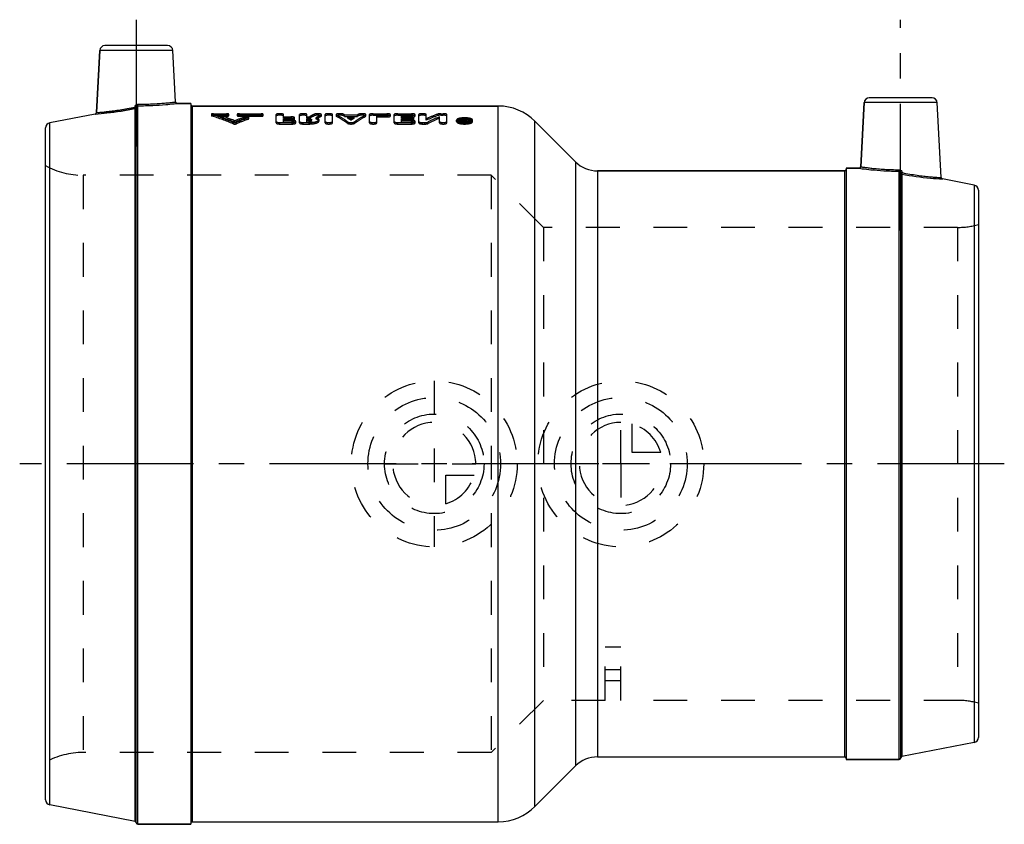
# Model space of a CAD drawing. Header units: millimetres. Extents: x 405 to 595, y 425 to 580.
import ezdxf

# ---------------------------------------------------------------- set-up
doc = ezdxf.new("R2010")
doc.units = ezdxf.units.MM
doc.header["$LTSCALE"] = 65.185185
doc.linetypes.add('CENTER', pattern=[0.6, 0.375, -0.075, 0.075, -0.075])
doc.linetypes.add('HIDDEN', pattern=[0.2, 0.1, -0.1])
for name, color, linetype in [('ACHSEN_S', 7, 'CONTINUOUS'), ('KOERPER', 7, 'CONTINUOUS'), ('KONST.EL_MIT_GEO', 7, 'CONTINUOUS'), ('KURVEN', 7, 'CONTINUOUS'), ('L2', 7, 'CONTINUOUS'), ('NULLPUNKT_Y', 7, 'CONTINUOUS')]:
    doc.layers.add(name, color=color, linetype=linetype)

msp = doc.modelspace()

# ---------------------------------------------------------------- linework, layer by layer
at = {"layer": 'ACHSEN_S', "color": 2, "linetype": 'CENTER'}
msp.add_line((595, 494.43), (405, 494.43), dxfattribs=at)
at = {"layer": 'KOERPER', "color": 7, "linetype": 'Continuous'}
for p, q in [((419.82, 562.16), (420.45, 574.13)), ((435.07, 564.21), (434.55, 574.13)), ((435.37, 563.92), (438, 563.92)), ((438, 563.92), (438, 424.93)), ((438.3, 563.42), (497.36, 563.42)), ((567.3, 551.71), (567.95, 564.08)), ((582.81, 549.64), (582.05, 564.08)), ((504.43, 560.5), (512.24, 552.68)), ((564.5, 551.42), (567, 551.42)), ((564.5, 551.42), (564.5, 437.43)), ((516.49, 550.92), (564.2, 550.92)), ((516.49, 437.93), (564.2, 437.93)), ((564.5, 437.43), (574.7, 437.43)), ((504.43, 428.35), (512.24, 436.17)), ((427.8, 424.93), (438, 424.93)), ((438.3, 425.43), (497.36, 425.43))]:
    msp.add_line(p, q, dxfattribs=at)
at = {"layer": 'KONST.EL_MIT_GEO', "color": 7, "linetype": 'Continuous'}
for p, q in [((420.45, 574.13), (419.82, 562.16)), ((434.55, 574.13), (420.45, 574.13)), ((433.55, 575.08), (421.45, 575.08)), ((581.05, 565.02), (568.95, 565.02)), ((427.26, 425.47), (427.26, 562.93)), ((427.5, 425.2), (427.5, 563.19)), ((427.8, 424.93), (427.8, 563.48)), ((438, 563.92), (435.37, 563.92)), ((438.3, 563.42), (438.3, 425.43)), ((497.36, 563.42), (438.3, 563.42)), ((497.36, 425.43), (497.36, 563.42)), ((567.95, 564.08), (567.3, 551.71)), ((582.05, 564.08), (567.95, 564.08)), ((419.58, 561.89), (410.81, 560.18)), ((410, 429.65), (410, 559.2)), ((410.81, 428.67), (410.81, 560.18)), ((504.43, 428.35), (504.43, 560.5)), ((512.24, 552.68), (504.43, 560.5)), ((512.24, 552.68), (512.24, 436.17)), ((567, 551.42), (564.5, 551.42)), ((516.49, 550.92), (516.49, 437.93)), ((564.2, 550.92), (516.49, 550.92)), ((564.2, 437.93), (564.2, 550.92)), ((574.7, 437.43), (574.7, 550.86)), ((575, 550.57), (575, 437.7)), ((575.24, 550.31), (575.24, 437.97)), ((589.19, 548.17), (583.05, 549.36)), ((589.19, 548.17), (589.19, 440.68)), ((590, 547.18), (590, 441.67)), ((589.19, 440.68), (575.24, 437.97)), ((574.7, 437.43), (564.5, 437.43)), ((427.26, 425.47), (410.81, 428.67)), ((438, 424.93), (427.8, 424.93))]:
    msp.add_line(p, q, dxfattribs=at)
at = {"layer": 'KONST.EL_MIT_GEO', "color": 8, "linetype": 'HIDDEN'}
for p, q in [((438, 563.73), (438, 425.12)), ((442, 561.85), (442, 561.56)), ((442.08, 561.5), (442.08, 561.8)), ((442.42, 561.66), (442.42, 561.95)), ((442.42, 561.95), (444.91, 561.95)), ((442.42, 561.66), (444.91, 561.66)), ((443.25, 561.46), (443.25, 561.76)), ((443.25, 561.76), (444.91, 561.76)), ((443.25, 561.46), (444.91, 561.46)), ((444.91, 561.46), (444.91, 561.95)), ((445.33, 561.56), (445.33, 561.85)), ((446.51, 560.3), (446.51, 560.58)), ((446.99, 561.85), (446.99, 561.56)), ((447.41, 561.46), (447.41, 561.95)), ((447.41, 561.95), (451.57, 561.95)), ((447.41, 561.76), (451.57, 561.76)), ((447.41, 561.66), (451.57, 561.66)), ((447.41, 561.46), (451.57, 561.46)), ((448.45, 561.03), (448.45, 561.32)), ((449.12, 560.9), (449.12, 561.18)), ((449.2, 560.96), (449.2, 561.25)), ((451.57, 561.46), (451.57, 561.95)), ((451.98, 561.56), (451.98, 561.85)), ((454.49, 560.18), (454.49, 561.78)), ((455.91, 561.07), (455.91, 561.78)), ((455.91, 561.36), (457.34, 561.36)), ((455.91, 561.07), (457.34, 561.07)), ((455.91, 560.39), (455.91, 560.97)), ((455.91, 560.97), (457.34, 560.97)), ((455.91, 560.68), (457.58, 560.68)), ((457.34, 561.07), (457.34, 561.36)), ((457.34, 560.68), (457.34, 560.97)), ((457.58, 560.39), (457.58, 560.68)), ((458.05, 560.88), (458.05, 561.17)), ((459, 560.18), (459, 561.78)), ((460.43, 561.07), (460.43, 561.78)), ((460.43, 561.36), (460.92, 561.36)), ((460.43, 561.07), (460.92, 561.07)), ((460.43, 560.39), (460.43, 560.97)), ((460.43, 560.97), (460.83, 560.97)), ((460.43, 560.68), (460.82, 560.68)), ((460.83, 560.39), (460.83, 560.97)), ((460.92, 561.07), (460.92, 561.36)), ((461.33, 560.54), (461.33, 560.83)), ((461.86, 561.56), (461.86, 561.85)), ((462.22, 560.91), (462.22, 561.2)), ((462.76, 560.54), (462.76, 560.83)), ((463.16, 561.42), (463.16, 561.71)), ((463.22, 561.49), (463.22, 561.78)), ((463.94, 560.18), (463.94, 561.78)), ((465.36, 560.18), (465.36, 561.78)), ((466.08, 561.78), (466.08, 561.49)), ((466.14, 561.42), (466.14, 561.72)), ((467.44, 561.56), (467.44, 561.85)), ((467.7, 561.42), (467.7, 561.71)), ((467.7, 561.71), (470.17, 561.71)), ((467.7, 561.42), (470.17, 561.42)), ((468.33, 561.07), (468.33, 561.36)), ((468.33, 561.36), (469.54, 561.36)), ((468.33, 561.07), (469.54, 561.07)), ((468.93, 560.7), (468.93, 560.98)), ((469.54, 561.07), (469.54, 561.36)), ((470.17, 561.42), (470.17, 561.71)), ((470.42, 561.56), (470.42, 561.85)), ((471.73, 561.42), (471.73, 561.72)), ((471.79, 561.49), (471.79, 561.78)), ((472.5, 560.18), (472.5, 561.78)), ((473.22, 561.66), (473.22, 561.95)), ((473.22, 561.95), (475.83, 561.95)), ((473.22, 561.66), (475.83, 561.66)), ((473.93, 560.18), (473.93, 561.61)), ((473.93, 561.61), (475.83, 561.61)), ((473.93, 561.32), (475.83, 561.32)), ((475.83, 561.66), (475.83, 561.95)), ((475.83, 561.32), (475.83, 561.61)), ((476.55, 561.49), (476.55, 561.78)), ((477.26, 560.18), (477.26, 561.78)), ((477.97, 561.66), (477.97, 561.95)), ((477.97, 561.95), (480.59, 561.95)), ((477.97, 561.66), (480.59, 561.66)), ((478.68, 561.07), (478.68, 561.61)), ((478.68, 561.61), (480.59, 561.61)), ((478.68, 561.36), (480.35, 561.36)), ((478.68, 561.32), (480.59, 561.32)), ((478.68, 561.07), (480.35, 561.07)), ((478.68, 560.39), (478.68, 560.97)), ((478.68, 560.97), (480.35, 560.97)), ((478.68, 560.68), (480.59, 560.68)), ((480.35, 561.07), (480.35, 561.36)), ((480.35, 560.68), (480.35, 560.97)), ((480.59, 561.66), (480.59, 561.95)), ((480.59, 561.32), (480.59, 561.61)), ((480.59, 560.39), (480.59, 560.68)), ((481.06, 560.88), (481.06, 561.17)), ((481.3, 561.49), (481.3, 561.78)), ((482.01, 560.18), (482.01, 561.78)), ((483.44, 560.68), (483.44, 561.78)), ((485.64, 561.58), (485.64, 561.87)), ((486.01, 560.18), (486.01, 561.36)), ((486.25, 561.66), (486.25, 561.95)), ((486.25, 561.95), (486.72, 561.95)), ((486.25, 561.66), (486.72, 561.66)), ((486.72, 561.66), (486.72, 561.95)), ((487.44, 560.18), (487.44, 561.78)), ((489.31, 560.43), (489.31, 560.71)), ((489.66, 560.43), (489.66, 560.71)), ((490.5, 560.18), (490.5, 560.95)), ((490.5, 560.95), (490.73, 560.95)), ((490.5, 560.67), (490.73, 560.67)), ((490.74, 560.25), (490.73, 560.95)), ((490.73, 560.75), (490.81, 560.75)), ((490.74, 560.68), (490.85, 560.68)), ((490.74, 560.54), (490.85, 560.54)), ((490.81, 560.47), (490.81, 560.75)), ((490.85, 560.18), (490.85, 560.68)), ((490.91, 560.89), (490.93, 560.91)), ((490.93, 560.91), (490.96, 560.95)), ((490.96, 560.67), (490.96, 560.95)), ((490.96, 560.95), (491.2, 560.95)), ((490.96, 560.67), (491.2, 560.67)), ((490.97, 560.29), (490.97, 560.65)), ((491.04, 560.45), (491.04, 560.74)), ((491.2, 560.67), (491.2, 560.95)), ((491.21, 560.29), (491.21, 560.65)), ((492.04, 560.43), (492.04, 560.71)), ((492.4, 560.43), (492.4, 560.71)), ((446.17, 560.01), (446.17, 560.3)), ((446.84, 560.01), (446.84, 560.3)), ((455.2, 559.96), (455.2, 560.24)), ((455.2, 560.24), (457.58, 560.24)), ((455.2, 559.96), (457.58, 559.96)), ((455.91, 560.39), (457.58, 560.39)), ((457.58, 559.96), (457.58, 560.24)), ((458.29, 560.18), (458.29, 560.46)), ((459.72, 559.96), (459.72, 560.24)), ((459.72, 560.24), (460.83, 560.24)), ((459.72, 559.96), (460.83, 559.96)), ((460.43, 560.39), (460.83, 560.39)), ((460.83, 559.96), (460.83, 560.24)), ((468.28, 560.09), (468.28, 560.38)), ((469.59, 560.09), (469.59, 560.38)), ((477.97, 559.96), (477.97, 560.24)), ((477.97, 560.24), (480.59, 560.24)), ((477.97, 559.96), (480.59, 559.96)), ((478.68, 560.39), (480.59, 560.39)), ((480.59, 559.96), (480.59, 560.24)), ((481.3, 560.18), (481.3, 560.46)), ((482.73, 559.96), (482.73, 560.24)), ((482.73, 560.24), (483.2, 560.24)), ((482.73, 559.96), (483.2, 559.96)), ((483.2, 559.96), (483.2, 560.24)), ((483.81, 560.06), (483.81, 560.35)), ((490.5, 560.47), (490.85, 560.47)), ((490.5, 560.18), (490.85, 560.18)), ((490.74, 560.4), (490.85, 560.4)), ((490.74, 560.25), (490.85, 560.25)), ((564.5, 551.23), (564.5, 437.62)), ((417.22, 550.08), (417.22, 438.77)), ((496, 550.08), (417.22, 550.08)), ((496, 550.08), (496, 438.77)), ((506.05, 540.02), (496, 550.08)), ((506.05, 540.02), (506.05, 448.82)), ((585.98, 540.02), (506.05, 540.02)), ((585.98, 540.02), (585.98, 448.82)), ((521, 459.11), (518, 459.11)), ((518, 448.82), (518, 459.11)), ((521, 448.82), (521, 459.11)), ((518, 454.76), (521, 454.76)), ((521, 452.57), (518, 452.57)), ((506.05, 448.82), (496, 438.77)), ((518, 448.82), (506.05, 448.82)), ((585.98, 448.82), (521, 448.82)), ((496, 438.77), (417.22, 438.77))]:
    msp.add_line(p, q, dxfattribs=at)
at = {"layer": 'KONST.EL_MIT_GEO', "color": 7, "linetype": 'Continuous'}
for centre, radius, start, end in [((421.45, 574.08), 1, 90, 177), ((433.55, 574.08), 1, 3, 90), ((568.95, 564.02), 1, 90, 177), ((581.05, 564.02), 1, 3, 90), ((435.37, 564.22), 0.3, 182.999, 270.0055), ((438.3, 563.73), 0.3, 180, 270), ((497.36, 553.42), 10, 45, 90), ((419.52, 562.18), 0.3, 280.9946, 357), ((411, 559.2), 1, 101, 180), ((516.49, 556.92), 6, 225, 270), ((564.2, 551.23), 0.3, 270, 360), ((567, 551.72), 0.3, 269.9938, 357.0015), ((583.11, 549.65), 0.3, 182.9996, 259.0059), ((589, 547.18), 1, 0, 79), ((589, 441.67), 1, 281, 360), ((516.49, 431.93), 6, 90, 135), ((564.2, 437.62), 0.3, 0, 90), ((574.7, 437.73), 0.3, 270, 355.4784), ((575.3, 437.68), 0.3, 101, 175.4784), ((411, 429.65), 1, 180, 259), ((497.36, 435.43), 10, 270, 315), ((427.2, 425.18), 0.3, 4.5216, 79), ((427.8, 425.23), 0.3, 184.5216, 270), ((438.3, 425.12), 0.3, 90, 180)]:
    msp.add_arc(centre, radius, start, end, dxfattribs=at)
at = {"layer": 'KONST.EL_MIT_GEO', "color": 8, "linetype": 'HIDDEN'}
for centre, radius, start, end in [((427.69, 516.25), 47.76, 67.2367, 72.4573), ((427.7, 515.82), 47.89, 67.3263, 72.5292), ((428.85, 516.6), 47.39, 68.1256, 72.3135), ((428.87, 516.17), 47.52, 68.2115, 72.3857), ((464.37, 516.07), 47.96, 109.3784, 111.8664), ((464.35, 515.64), 48.09, 109.3006, 111.7806), ((465.62, 515.51), 48.56, 109.8651, 112.7489), ((465.6, 515.08), 48.69, 109.7856, 112.6604), ((471.79, 541.9), 22.29, 116.4546, 119.1992), ((471.77, 541.56), 22.32, 116.3554, 119.0934), ((473.6, 541.46), 22.79, 117.2905, 119.9802), ((473.58, 541.12), 22.82, 117.1892, 119.8726), ((458.14, 544.2), 19.95, 61.3624, 62.2005), ((458.15, 543.87), 19.98, 61.4668, 62.3029), ((457.11, 542.43), 22, 57.5084, 59.3632), ((457.14, 542.1), 22.02, 57.621, 59.4722), ((480.75, 542.43), 22, 120.6368, 122.4916), ((480.72, 542.1), 22.02, 120.5278, 122.379), ((479.73, 544.2), 19.95, 117.7995, 118.6376), ((479.71, 543.87), 19.98, 117.6971, 118.5332), ((497.76, 529.13), 34.91, 110.3018, 114.2084), ((497.74, 528.74), 35, 110.2208, 114.1155), ((500.14, 527.54), 36.65, 112.6736, 116.4612), ((500.11, 527.16), 36.72, 112.585, 116.362), ((503.03, 551.46), 15.36, 142.4356, 142.7509), ((502.72, 551.37), 14.98, 141.6753, 142.6355), ((502.78, 551.65), 15.04, 142.1159, 142.4356), ((503.05, 551.63), 15.08, 141.797, 142.8306), ((490.91, 560.06), 0.693, 76.8894, 79.758), ((502.99, 551.35), 15.02, 141.6761, 142.7109), ((490.89, 556.1), 5.05, 84.962, 86.2323), ((490.85, 564.07), 3.71, 266.1563, 268.0438), ((490.85, 564.15), 3.8, 268.0375, 269.8865), ((490.85, 564.16), 3.8, 269.8866, 271.7723), ((490.86, 564.09), 3.73, 271.7662, 273.6252), ((490.87, 563.87), 3.52, 273.6187, 275.5291), ((417.22, 565.08), 15, 241.2428, 270), ((585.98, 555.02), 15, 270, 285.5636), ((585.98, 433.82), 15, 74.4364, 90), ((417.22, 423.77), 15, 90, 118.7572)]:
    msp.add_arc(centre, radius, start, end, dxfattribs=at)
for points, knots in [([(427.26, 562.93), (425.46, 562.58), (422.91, 562.18), (420.33, 561.95), (419.58, 561.89)], [0, 0, 0, 0, 0.70753, 1, 1, 1, 1]), ([(427.5, 563.19), (427.49, 563.13), (427.44, 563), (427.32, 562.94), (427.26, 562.93)], [0, 0, 0, 0, 0.498679, 1, 1, 1, 1]), ([(427.8, 563.48), (427.72, 563.48), (427.57, 563.42), (427.5, 563.27), (427.5, 563.19)], [0, 0, 0, 0, 0.501455, 1, 1, 1, 1]), ([(427.8, 563.48), (427.79, 563.49), (427.79, 563.52), (427.79, 563.61), (427.79, 563.7), (427.79, 563.76)], [0, 0, 0, 0, 0.106606, 0.328285, 1, 1, 1, 1]), ([(442.42, 561.95), (442.32, 561.95), (442.18, 561.94), (442.05, 561.9), (442, 561.87), (442, 561.85)], [0, 0, 0, 0, 0.673241, 0.889769, 1, 1, 1, 1]), ([(442, 561.85), (442, 561.85), (442.02, 561.81), (442.05, 561.8), (442.08, 561.8)], [0, 0, 0, 0, 0.155868, 1, 1, 1, 1]), ([(442.42, 561.66), (442.32, 561.66), (442.18, 561.65), (442.05, 561.61), (442, 561.58), (442, 561.56)], [0, 0, 0, 0, 0.673486, 0.889434, 1, 1, 1, 1]), ([(442, 561.56), (442, 561.56), (442.02, 561.52), (442.05, 561.51), (442.08, 561.5)], [0, 0, 0, 0, 0.156681, 1, 1, 1, 1]), ([(445.33, 561.85), (445.33, 561.87), (445.28, 561.9), (445.15, 561.94), (445.01, 561.95), (444.91, 561.95)], [0, 0, 0, 0, 0.109758, 0.325175, 1, 1, 1, 1]), ([(444.91, 561.76), (445.01, 561.76), (445.15, 561.77), (445.28, 561.8), (445.33, 561.84), (445.33, 561.85)], [0, 0, 0, 0, 0.671478, 0.889054, 1, 1, 1, 1]), ([(445.33, 561.56), (445.33, 561.58), (445.28, 561.61), (445.15, 561.64), (445.01, 561.66), (444.91, 561.66)], [0, 0, 0, 0, 0.11047, 0.32618, 1, 1, 1, 1]), ([(444.91, 561.46), (445.01, 561.46), (445.15, 561.48), (445.28, 561.51), (445.33, 561.55), (445.33, 561.56)], [0, 0, 0, 0, 0.670851, 0.889928, 1, 1, 1, 1]), ([(447.41, 561.95), (447.31, 561.95), (447.18, 561.94), (447.04, 561.9), (446.99, 561.87), (446.99, 561.85)], [0, 0, 0, 0, 0.672236, 0.889506, 1, 1, 1, 1]), ([(446.99, 561.85), (446.99, 561.84), (447.04, 561.8), (447.17, 561.77), (447.31, 561.76), (447.41, 561.76)], [0, 0, 0, 0, 0.1102, 0.325935, 1, 1, 1, 1]), ([(447.41, 561.66), (447.31, 561.66), (447.17, 561.65), (447.04, 561.61), (446.99, 561.58), (446.99, 561.56)], [0, 0, 0, 0, 0.671614, 0.890377, 1, 1, 1, 1]), ([(446.99, 561.56), (446.99, 561.55), (447.04, 561.51), (447.17, 561.48), (447.31, 561.46), (447.41, 561.46)], [0, 0, 0, 0, 0.11092, 0.326943, 1, 1, 1, 1]), ([(449.2, 561.25), (449.2, 561.29), (449.08, 561.34), (448.91, 561.36), (448.68, 561.36), (448.52, 561.34), (448.45, 561.32)], [0, 0, 0, 0, 0.129923, 0.399321, 0.727506, 1, 1, 1, 1]), ([(449.2, 560.96), (449.2, 561), (449.08, 561.05), (448.91, 561.07), (448.68, 561.07), (448.52, 561.05), (448.45, 561.03)], [0, 0, 0, 0, 0.131212, 0.401043, 0.728164, 1, 1, 1, 1]), ([(449.12, 561.18), (449.13, 561.19), (449.16, 561.2), (449.2, 561.23), (449.2, 561.25)], [0, 0, 0, 0, 0.354357, 1, 1, 1, 1]), ([(449.12, 560.9), (449.13, 560.9), (449.16, 560.91), (449.2, 560.94), (449.2, 560.96)], [0, 0, 0, 0, 0.36686, 1, 1, 1, 1]), ([(451.98, 561.85), (451.98, 561.87), (451.94, 561.9), (451.8, 561.94), (451.67, 561.95), (451.57, 561.95)], [0, 0, 0, 0, 0.109758, 0.325175, 1, 1, 1, 1]), ([(451.57, 561.76), (451.67, 561.76), (451.8, 561.77), (451.94, 561.8), (451.98, 561.84), (451.98, 561.85)], [0, 0, 0, 0, 0.671478, 0.889054, 1, 1, 1, 1]), ([(451.98, 561.56), (451.98, 561.58), (451.94, 561.61), (451.8, 561.64), (451.67, 561.66), (451.57, 561.66)], [0, 0, 0, 0, 0.11047, 0.32618, 1, 1, 1, 1]), ([(451.57, 561.46), (451.67, 561.46), (451.8, 561.48), (451.94, 561.51), (451.98, 561.55), (451.98, 561.56)], [0, 0, 0, 0, 0.670851, 0.889928, 1, 1, 1, 1]), ([(455.91, 561.78), (455.91, 561.81), (455.83, 561.87), (455.69, 561.91), (455.46, 561.94), (455.2, 561.95), (454.94, 561.94), (454.72, 561.91), (454.57, 561.87), (454.49, 561.81), (454.49, 561.78)], [0, 0, 0, 0, 0.055427, 0.163562, 0.318688, 0.500025, 0.681364, 0.836467, 0.944578, 1, 1, 1, 1]), ([(455.91, 561.49), (455.91, 561.52), (455.83, 561.58), (455.69, 561.62), (455.46, 561.65), (455.2, 561.66), (454.94, 561.65), (454.72, 561.62), (454.57, 561.58), (454.49, 561.52), (454.49, 561.49)], [0, 0, 0, 0, 0.055418, 0.163651, 0.318746, 0.499666, 0.681016, 0.835976, 0.944682, 1, 1, 1, 1]), ([(458.05, 561.17), (458.05, 561.2), (457.98, 561.27), (457.74, 561.33), (457.51, 561.36), (457.34, 561.36)], [0, 0, 0, 0, 0.118937, 0.335874, 1, 1, 1, 1]), ([(457.34, 560.97), (457.51, 560.97), (457.74, 560.99), (457.98, 561.07), (458.05, 561.14), (458.05, 561.17)], [0, 0, 0, 0, 0.662833, 0.880335, 1, 1, 1, 1]), ([(458.05, 560.88), (458.05, 560.91), (457.98, 560.98), (457.74, 561.05), (457.51, 561.07), (457.34, 561.07)], [0, 0, 0, 0, 0.11963, 0.335991, 1, 1, 1, 1]), ([(457.34, 560.68), (457.51, 560.68), (457.74, 560.7), (457.98, 560.78), (458.05, 560.85), (458.05, 560.88)], [0, 0, 0, 0, 0.662155, 0.879886, 1, 1, 1, 1]), ([(458.29, 560.46), (458.29, 560.5), (458.22, 560.57), (457.98, 560.66), (457.75, 560.68), (457.58, 560.68)], [0, 0, 0, 0, 0.126981, 0.344477, 1, 1, 1, 1]), ([(460.43, 561.78), (460.43, 561.81), (460.35, 561.87), (460.2, 561.91), (459.98, 561.94), (459.72, 561.95), (459.46, 561.94), (459.23, 561.91), (459.09, 561.87), (459, 561.81), (459, 561.78)], [0, 0, 0, 0, 0.055427, 0.163562, 0.318688, 0.500025, 0.681364, 0.836467, 0.944578, 1, 1, 1, 1]), ([(460.43, 561.49), (460.43, 561.52), (460.35, 561.58), (460.2, 561.62), (459.98, 561.65), (459.72, 561.66), (459.46, 561.65), (459.23, 561.62), (459.09, 561.58), (459, 561.52), (459, 561.49)], [0, 0, 0, 0, 0.055418, 0.163651, 0.318746, 0.499666, 0.681016, 0.835976, 0.944682, 1, 1, 1, 1]), ([(461.33, 560.83), (461.33, 560.8), (461.28, 560.75), (461.11, 560.7), (460.95, 560.68), (460.82, 560.68)], [0, 0, 0, 0, 0.124022, 0.342096, 1, 1, 1, 1]), ([(460.83, 560.97), (460.95, 560.97), (461.11, 560.95), (461.28, 560.9), (461.33, 560.85), (461.33, 560.83)], [0, 0, 0, 0, 0.66049, 0.877439, 1, 1, 1, 1]), ([(460.83, 560.24), (461.07, 560.24), (461.54, 560.27), (462.07, 560.37), (462.42, 560.5), (462.63, 560.61), (462.76, 560.74), (462.76, 560.83)], [0, 0, 0, 0, 0.353347, 0.657622, 0.779125, 0.87608, 1, 1, 1, 1]), ([(460.83, 560.68), (460.95, 560.68), (461.11, 560.67), (461.28, 560.61), (461.33, 560.56), (461.33, 560.54)], [0, 0, 0, 0, 0.659512, 0.876261, 1, 1, 1, 1]), ([(461.33, 560.54), (461.33, 560.52), (461.28, 560.46), (461.11, 560.41), (460.95, 560.39), (460.83, 560.39)], [0, 0, 0, 0, 0.123267, 0.343378, 1, 1, 1, 1]), ([(460.83, 559.96), (461.07, 559.96), (461.53, 559.99), (462.07, 560.09), (462.42, 560.21), (462.63, 560.32), (462.76, 560.45), (462.76, 560.54)], [0, 0, 0, 0, 0.354145, 0.656448, 0.777922, 0.876309, 1, 1, 1, 1]), ([(463.22, 561.78), (463.22, 561.81), (463.17, 561.86), (462.98, 561.92), (462.64, 561.96), (462.28, 561.95), (462.02, 561.91), (461.91, 561.88), (461.86, 561.85)], [0, 0, 0, 0, 0.048254, 0.137269, 0.424653, 0.758344, 0.898068, 1, 1, 1, 1]), ([(463.22, 561.49), (463.22, 561.51), (463.17, 561.57), (462.98, 561.62), (462.64, 561.66), (462.28, 561.66), (462.02, 561.62), (461.91, 561.58), (461.86, 561.56)], [0, 0, 0, 0, 0.048198, 0.137343, 0.42437, 0.757724, 0.898226, 1, 1, 1, 1]), ([(462.76, 560.83), (462.76, 560.91), (462.63, 561.04), (462.43, 561.13), (462.29, 561.18), (462.22, 561.2)], [0, 0, 0, 0, 0.362274, 0.64445, 1, 1, 1, 1]), ([(462.76, 560.54), (462.76, 560.62), (462.63, 560.75), (462.43, 560.84), (462.29, 560.89), (462.22, 560.91)], [0, 0, 0, 0, 0.3627, 0.643457, 1, 1, 1, 1]), ([(463.16, 561.71), (463.17, 561.72), (463.19, 561.73), (463.22, 561.76), (463.22, 561.78)], [0, 0, 0, 0, 0.336337, 1, 1, 1, 1]), ([(463.16, 561.42), (463.17, 561.43), (463.19, 561.44), (463.22, 561.47), (463.22, 561.49)], [0, 0, 0, 0, 0.344971, 1, 1, 1, 1]), ([(465.36, 561.78), (465.36, 561.81), (465.28, 561.87), (465.13, 561.91), (464.91, 561.94), (464.65, 561.95), (464.39, 561.94), (464.16, 561.91), (464.02, 561.87), (463.93, 561.81), (463.94, 561.78)], [0, 0, 0, 0, 0.055427, 0.163562, 0.318688, 0.500025, 0.681364, 0.836467, 0.944578, 1, 1, 1, 1]), ([(465.36, 561.49), (465.36, 561.52), (465.28, 561.58), (465.13, 561.62), (464.91, 561.65), (464.65, 561.66), (464.39, 561.65), (464.16, 561.62), (464.02, 561.58), (463.94, 561.52), (463.94, 561.49)], [0, 0, 0, 0, 0.055418, 0.163651, 0.318746, 0.499666, 0.681016, 0.835976, 0.944682, 1, 1, 1, 1]), ([(467.44, 561.85), (467.4, 561.87), (467.29, 561.91), (467.02, 561.95), (466.66, 561.96), (466.32, 561.92), (466.13, 561.86), (466.07, 561.81), (466.08, 561.78)], [0, 0, 0, 0, 0.099727, 0.238277, 0.572539, 0.862, 0.951627, 1, 1, 1, 1]), ([(466.08, 561.78), (466.08, 561.78), (466.08, 561.75), (466.11, 561.73), (466.14, 561.72)], [0, 0, 0, 0, 0.190203, 1, 1, 1, 1]), ([(467.44, 561.56), (467.4, 561.58), (467.29, 561.61), (467.02, 561.66), (466.66, 561.66), (466.32, 561.62), (466.13, 561.57), (466.08, 561.51), (466.08, 561.49)], [0, 0, 0, 0, 0.099822, 0.238285, 0.572153, 0.861694, 0.95137, 1, 1, 1, 1]), ([(466.08, 561.49), (466.08, 561.49), (466.08, 561.45), (466.11, 561.44), (466.14, 561.42)], [0, 0, 0, 0, 0.188393, 1, 1, 1, 1]), ([(468.28, 560.38), (468.1, 560.5), (467.41, 560.98), (466.69, 561.42), (466.14, 561.72)], [0, 0, 0, 0, 0.256477, 1, 1, 1, 1]), ([(468.28, 560.09), (468.1, 560.21), (467.41, 560.69), (466.69, 561.13), (466.14, 561.42)], [0, 0, 0, 0, 0.256348, 1, 1, 1, 1]), ([(469.59, 560.38), (469.76, 560.5), (470.46, 560.98), (471.18, 561.42), (471.73, 561.72)], [0, 0, 0, 0, 0.256477, 1, 1, 1, 1]), ([(469.59, 560.09), (469.76, 560.21), (470.46, 560.69), (471.18, 561.13), (471.73, 561.42)], [0, 0, 0, 0, 0.256348, 1, 1, 1, 1]), ([(471.79, 561.78), (471.79, 561.81), (471.73, 561.86), (471.55, 561.92), (471.2, 561.96), (470.84, 561.95), (470.58, 561.91), (470.47, 561.87), (470.42, 561.85)], [0, 0, 0, 0, 0.048486, 0.138253, 0.427775, 0.761871, 0.900337, 1, 1, 1, 1]), ([(471.79, 561.49), (471.79, 561.51), (471.73, 561.57), (471.55, 561.62), (471.2, 561.66), (470.84, 561.66), (470.58, 561.61), (470.47, 561.58), (470.42, 561.56)], [0, 0, 0, 0, 0.04845, 0.138277, 0.42743, 0.761227, 0.900488, 1, 1, 1, 1]), ([(471.73, 561.72), (471.74, 561.72), (471.76, 561.74), (471.79, 561.76), (471.79, 561.78)], [0, 0, 0, 0, 0.332072, 1, 1, 1, 1]), ([(471.73, 561.42), (471.74, 561.43), (471.76, 561.44), (471.79, 561.47), (471.79, 561.49)], [0, 0, 0, 0, 0.34075, 1, 1, 1, 1]), ([(473.22, 561.95), (473.05, 561.95), (472.82, 561.93), (472.58, 561.87), (472.5, 561.81), (472.5, 561.78)], [0, 0, 0, 0, 0.672612, 0.88906, 1, 1, 1, 1]), ([(473.22, 561.66), (473.05, 561.66), (472.82, 561.64), (472.58, 561.58), (472.5, 561.52), (472.5, 561.49)], [0, 0, 0, 0, 0.671768, 0.889049, 1, 1, 1, 1]), ([(476.55, 561.78), (476.55, 561.81), (476.46, 561.87), (476.23, 561.93), (476, 561.95), (475.83, 561.95)], [0, 0, 0, 0, 0.110928, 0.327391, 1, 1, 1, 1]), ([(475.83, 561.61), (476, 561.61), (476.23, 561.63), (476.46, 561.7), (476.55, 561.76), (476.55, 561.78)], [0, 0, 0, 0, 0.671368, 0.888346, 1, 1, 1, 1]), ([(476.55, 561.49), (476.55, 561.52), (476.46, 561.58), (476.23, 561.64), (476, 561.66), (475.83, 561.66)], [0, 0, 0, 0, 0.111573, 0.327313, 1, 1, 1, 1]), ([(475.83, 561.32), (476, 561.32), (476.23, 561.34), (476.46, 561.4), (476.55, 561.46), (476.55, 561.49)], [0, 0, 0, 0, 0.67096, 0.887964, 1, 1, 1, 1]), ([(477.97, 561.95), (477.8, 561.95), (477.57, 561.93), (477.34, 561.87), (477.26, 561.81), (477.26, 561.78)], [0, 0, 0, 0, 0.672612, 0.88906, 1, 1, 1, 1]), ([(477.97, 561.66), (477.8, 561.66), (477.57, 561.64), (477.34, 561.58), (477.26, 561.52), (477.26, 561.49)], [0, 0, 0, 0, 0.671768, 0.889049, 1, 1, 1, 1]), ([(481.06, 561.17), (481.06, 561.2), (480.99, 561.27), (480.75, 561.33), (480.52, 561.36), (480.35, 561.36)], [0, 0, 0, 0, 0.118937, 0.335874, 1, 1, 1, 1]), ([(480.35, 560.97), (480.52, 560.97), (480.75, 560.99), (480.99, 561.07), (481.06, 561.14), (481.06, 561.17)], [0, 0, 0, 0, 0.662833, 0.880335, 1, 1, 1, 1]), ([(481.06, 560.88), (481.06, 560.91), (480.99, 560.98), (480.75, 561.05), (480.52, 561.07), (480.35, 561.07)], [0, 0, 0, 0, 0.11963, 0.335991, 1, 1, 1, 1]), ([(480.35, 560.68), (480.52, 560.68), (480.75, 560.7), (480.99, 560.78), (481.06, 560.85), (481.06, 560.88)], [0, 0, 0, 0, 0.662155, 0.879886, 1, 1, 1, 1]), ([(481.3, 561.78), (481.3, 561.81), (481.22, 561.87), (480.99, 561.93), (480.76, 561.95), (480.59, 561.95)], [0, 0, 0, 0, 0.110928, 0.327391, 1, 1, 1, 1]), ([(480.59, 561.61), (480.76, 561.61), (480.99, 561.63), (481.22, 561.7), (481.3, 561.76), (481.3, 561.78)], [0, 0, 0, 0, 0.671368, 0.888346, 1, 1, 1, 1]), ([(481.3, 561.49), (481.3, 561.52), (481.22, 561.58), (480.99, 561.64), (480.76, 561.66), (480.59, 561.66)], [0, 0, 0, 0, 0.111573, 0.327313, 1, 1, 1, 1]), ([(480.59, 561.32), (480.76, 561.32), (480.99, 561.34), (481.22, 561.4), (481.3, 561.46), (481.3, 561.49)], [0, 0, 0, 0, 0.67096, 0.887964, 1, 1, 1, 1]), ([(481.3, 560.46), (481.3, 560.5), (481.23, 560.57), (480.99, 560.66), (480.76, 560.68), (480.59, 560.68)], [0, 0, 0, 0, 0.126981, 0.344477, 1, 1, 1, 1]), ([(483.44, 561.78), (483.44, 561.81), (483.36, 561.87), (483.21, 561.91), (482.99, 561.94), (482.73, 561.95), (482.47, 561.94), (482.24, 561.91), (482.09, 561.87), (482.01, 561.81), (482.01, 561.78)], [0, 0, 0, 0, 0.055427, 0.163562, 0.318688, 0.500025, 0.681364, 0.836467, 0.944578, 1, 1, 1, 1]), ([(483.44, 561.49), (483.44, 561.52), (483.36, 561.58), (483.21, 561.62), (482.99, 561.65), (482.73, 561.66), (482.47, 561.65), (482.24, 561.62), (482.09, 561.58), (482.01, 561.52), (482.01, 561.49)], [0, 0, 0, 0, 0.055418, 0.163651, 0.318746, 0.499666, 0.681016, 0.835976, 0.944682, 1, 1, 1, 1]), ([(486.25, 561.95), (486.13, 561.95), (485.93, 561.94), (485.73, 561.9), (485.64, 561.87)], [0, 0, 0, 0, 0.566942, 1, 1, 1, 1]), ([(486.25, 561.66), (486.13, 561.66), (485.93, 561.65), (485.73, 561.61), (485.64, 561.58)], [0, 0, 0, 0, 0.563386, 1, 1, 1, 1]), ([(487.44, 561.78), (487.44, 561.81), (487.35, 561.87), (487.12, 561.93), (486.89, 561.95), (486.72, 561.95)], [0, 0, 0, 0, 0.110939, 0.327405, 1, 1, 1, 1]), ([(487.44, 561.49), (487.44, 561.52), (487.35, 561.58), (487.12, 561.64), (486.89, 561.66), (486.72, 561.66)], [0, 0, 0, 0, 0.110927, 0.327082, 1, 1, 1, 1]), ([(490.37, 561.13), (490.23, 561.12), (489.97, 561.08), (489.67, 561.01), (489.48, 560.92), (489.37, 560.85), (489.31, 560.77), (489.31, 560.71)], [0, 0, 0, 0, 0.363407, 0.659222, 0.775142, 0.868795, 1, 1, 1, 1]), ([(492.4, 560.43), (492.4, 560.5), (492.3, 560.6), (492.13, 560.68), (491.85, 560.77), (491.42, 560.84), (490.85, 560.87), (490.29, 560.84), (489.86, 560.77), (489.58, 560.68), (489.41, 560.6), (489.31, 560.5), (489.31, 560.43)], [0, 0, 0, 0, 0.061875, 0.110208, 0.170923, 0.323334, 0.500329, 0.677271, 0.829524, 0.890143, 0.938387, 1, 1, 1, 1]), ([(489.31, 560.71), (489.31, 560.64), (489.41, 560.54), (489.58, 560.45), (489.85, 560.35), (490.29, 560.27), (490.85, 560.23), (491.42, 560.27), (491.85, 560.35), (492.13, 560.45), (492.3, 560.54), (492.4, 560.64), (492.4, 560.71)], [0, 0, 0, 0, 0.062588, 0.111089, 0.171797, 0.323718, 0.500003, 0.676288, 0.828209, 0.888916, 0.937411, 1, 1, 1, 1]), ([(489.66, 560.71), (489.66, 560.77), (489.74, 560.85), (489.87, 560.91), (490.09, 560.98), (490.42, 561.04), (490.85, 561.06), (491.29, 561.04), (491.62, 560.98), (491.83, 560.91), (491.96, 560.85), (492.04, 560.77), (492.04, 560.71)], [0, 0, 0, 0, 0.061874, 0.110009, 0.170534, 0.322812, 0.500026, 0.67723, 0.82949, 0.890001, 0.93813, 1, 1, 1, 1]), ([(489.66, 560.43), (489.66, 560.48), (489.74, 560.56), (489.87, 560.62), (490.09, 560.7), (490.42, 560.75), (490.85, 560.77), (491.29, 560.75), (491.62, 560.7), (491.83, 560.62), (491.96, 560.56), (492.04, 560.48), (492.04, 560.43)], [0, 0, 0, 0, 0.061563, 0.109898, 0.170533, 0.32248, 0.499579, 0.676088, 0.828806, 0.889347, 0.938014, 1, 1, 1, 1]), ([(490.6, 560.36), (490.48, 560.37), (490.25, 560.4), (489.95, 560.48), (489.75, 560.56), (489.66, 560.67), (489.66, 560.71)], [0, 0, 0, 0, 0.360117, 0.658564, 0.870763, 1, 1, 1, 1]), ([(491.22, 561.14), (491.01, 561.15), (490.72, 561.16), (490.44, 561.14), (490.37, 561.13)], [0, 0, 0, 0, 0.754024, 1, 1, 1, 1]), ([(490.85, 560.68), (490.88, 560.68), (490.91, 560.68), (490.97, 560.66), (490.97, 560.65)], [0, 0, 0, 0, 0.665499, 1, 1, 1, 1]), ([(490.85, 560.47), (490.93, 560.47), (491.05, 560.48), (491.17, 560.52), (491.21, 560.56), (491.21, 560.58)], [0, 0, 0, 0, 0.655766, 0.873656, 1, 1, 1, 1]), ([(490.97, 560.57), (490.97, 560.56), (490.91, 560.54), (490.88, 560.54), (490.85, 560.54)], [0, 0, 0, 0, 0.337454, 1, 1, 1, 1]), ([(491.21, 560.65), (491.21, 560.67), (491.16, 560.71), (491.11, 560.72), (491.07, 560.73)], [0, 0, 0, 0, 0.354063, 1, 1, 1, 1]), ([(492.04, 560.71), (492.04, 560.67), (491.97, 560.57), (491.79, 560.49), (491.53, 560.41), (491.32, 560.38), (491.21, 560.37)], [0, 0, 0, 0, 0.13194, 0.342499, 0.638421, 1, 1, 1, 1]), ([(492.4, 560.71), (492.4, 560.77), (492.34, 560.85), (492.23, 560.92), (492.04, 561.01), (491.74, 561.08), (491.48, 561.12), (491.33, 561.13)], [0, 0, 0, 0, 0.131155, 0.224813, 0.340761, 0.636607, 1, 1, 1, 1]), ([(446.17, 560.3), (446.27, 560.25), (446.51, 560.23), (446.74, 560.25), (446.84, 560.3)], [0, 0, 0, 0, 0.500306, 1, 1, 1, 1]), ([(446.17, 560.01), (446.27, 559.97), (446.51, 559.95), (446.74, 559.97), (446.84, 560.01)], [0, 0, 0, 0, 0.501077, 1, 1, 1, 1]), ([(454.49, 560.46), (454.49, 560.43), (454.56, 560.35), (454.8, 560.27), (455.03, 560.24), (455.2, 560.24)], [0, 0, 0, 0, 0.127754, 0.345883, 1, 1, 1, 1]), ([(454.49, 560.18), (454.49, 560.15), (454.56, 560.07), (454.8, 559.98), (455.03, 559.96), (455.2, 559.96)], [0, 0, 0, 0, 0.128102, 0.346567, 1, 1, 1, 1]), ([(457.58, 560.24), (457.75, 560.24), (457.98, 560.27), (458.22, 560.35), (458.29, 560.43), (458.29, 560.46)], [0, 0, 0, 0, 0.654195, 0.872302, 1, 1, 1, 1]), ([(458.29, 560.18), (458.29, 560.21), (458.22, 560.29), (457.98, 560.37), (457.75, 560.39), (457.58, 560.39)], [0, 0, 0, 0, 0.127898, 0.345158, 1, 1, 1, 1]), ([(457.58, 559.96), (457.75, 559.96), (457.98, 559.98), (458.22, 560.07), (458.29, 560.15), (458.29, 560.18)], [0, 0, 0, 0, 0.65287, 0.871607, 1, 1, 1, 1]), ([(459, 560.46), (459, 560.43), (459.08, 560.35), (459.32, 560.27), (459.55, 560.24), (459.72, 560.24)], [0, 0, 0, 0, 0.127754, 0.345883, 1, 1, 1, 1]), ([(459, 560.18), (459, 560.15), (459.08, 560.07), (459.32, 559.98), (459.55, 559.96), (459.72, 559.96)], [0, 0, 0, 0, 0.128102, 0.346567, 1, 1, 1, 1]), ([(463.94, 560.46), (463.94, 560.43), (464.01, 560.35), (464.25, 560.27), (464.65, 560.22), (465.05, 560.27), (465.29, 560.35), (465.36, 560.43), (465.36, 560.46)], [0, 0, 0, 0, 0.063887, 0.172955, 0.500025, 0.827074, 0.936119, 1, 1, 1, 1]), ([(463.94, 560.18), (463.94, 560.15), (464.01, 560.07), (464.25, 559.98), (464.65, 559.94), (465.05, 559.98), (465.29, 560.07), (465.36, 560.15), (465.36, 560.18)], [0, 0, 0, 0, 0.064058, 0.173534, 0.499696, 0.826115, 0.936066, 1, 1, 1, 1]), ([(468.28, 560.38), (468.36, 560.32), (468.58, 560.26), (468.93, 560.23), (469.29, 560.26), (469.51, 560.32), (469.59, 560.38)], [0, 0, 0, 0, 0.208215, 0.499996, 0.791782, 1, 1, 1, 1]), ([(468.28, 560.09), (468.36, 560.04), (468.58, 559.98), (468.93, 559.95), (469.28, 559.98), (469.51, 560.04), (469.59, 560.09)], [0, 0, 0, 0, 0.208594, 0.499569, 0.791182, 1, 1, 1, 1]), ([(472.5, 560.46), (472.5, 560.43), (472.57, 560.35), (472.82, 560.27), (473.22, 560.22), (473.62, 560.27), (473.86, 560.35), (473.93, 560.43), (473.93, 560.46)], [0, 0, 0, 0, 0.063887, 0.172955, 0.500025, 0.827074, 0.936119, 1, 1, 1, 1]), ([(472.5, 560.18), (472.5, 560.15), (472.58, 560.07), (472.82, 559.98), (473.22, 559.94), (473.62, 559.98), (473.86, 560.07), (473.93, 560.15), (473.93, 560.18)], [0, 0, 0, 0, 0.064058, 0.173534, 0.499696, 0.826115, 0.936066, 1, 1, 1, 1]), ([(477.26, 560.46), (477.26, 560.43), (477.33, 560.35), (477.57, 560.27), (477.8, 560.24), (477.97, 560.24)], [0, 0, 0, 0, 0.127754, 0.345883, 1, 1, 1, 1]), ([(477.26, 560.18), (477.26, 560.15), (477.33, 560.07), (477.57, 559.98), (477.8, 559.96), (477.97, 559.96)], [0, 0, 0, 0, 0.128102, 0.346567, 1, 1, 1, 1]), ([(480.59, 560.24), (480.76, 560.24), (480.99, 560.27), (481.23, 560.35), (481.3, 560.43), (481.3, 560.46)], [0, 0, 0, 0, 0.654195, 0.872302, 1, 1, 1, 1]), ([(481.3, 560.18), (481.3, 560.21), (481.23, 560.29), (480.99, 560.37), (480.76, 560.39), (480.59, 560.39)], [0, 0, 0, 0, 0.127898, 0.345158, 1, 1, 1, 1]), ([(480.59, 559.96), (480.76, 559.96), (480.99, 559.98), (481.23, 560.07), (481.3, 560.15), (481.3, 560.18)], [0, 0, 0, 0, 0.65287, 0.871607, 1, 1, 1, 1]), ([(482.01, 560.46), (482.01, 560.43), (482.08, 560.35), (482.32, 560.27), (482.56, 560.24), (482.73, 560.24)], [0, 0, 0, 0, 0.127754, 0.345883, 1, 1, 1, 1]), ([(482.01, 560.18), (482.01, 560.15), (482.08, 560.07), (482.32, 559.98), (482.56, 559.96), (482.73, 559.96)], [0, 0, 0, 0, 0.128102, 0.346567, 1, 1, 1, 1]), ([(483.2, 560.24), (483.32, 560.24), (483.52, 560.26), (483.73, 560.31), (483.81, 560.35)], [0, 0, 0, 0, 0.563024, 1, 1, 1, 1]), ([(483.2, 559.96), (483.32, 559.96), (483.52, 559.97), (483.73, 560.02), (483.81, 560.06)], [0, 0, 0, 0, 0.559242, 1, 1, 1, 1]), ([(486.01, 560.46), (486.01, 560.43), (486.08, 560.35), (486.32, 560.27), (486.72, 560.22), (487.12, 560.27), (487.36, 560.35), (487.44, 560.43), (487.44, 560.46)], [0, 0, 0, 0, 0.063887, 0.172955, 0.500025, 0.827074, 0.936119, 1, 1, 1, 1]), ([(486.01, 560.18), (486.01, 560.15), (486.08, 560.07), (486.32, 559.98), (486.72, 559.94), (487.12, 559.98), (487.36, 560.07), (487.44, 560.15), (487.44, 560.18)], [0, 0, 0, 0, 0.064058, 0.173534, 0.499696, 0.826115, 0.936066, 1, 1, 1, 1]), ([(489.31, 560.43), (489.31, 560.36), (489.41, 560.25), (489.58, 560.16), (489.86, 560.06), (490.29, 559.98), (490.85, 559.95), (491.42, 559.98), (491.85, 560.06), (492.13, 560.16), (492.3, 560.25), (492.4, 560.36), (492.4, 560.43)], [0, 0, 0, 0, 0.062735, 0.111587, 0.172589, 0.324643, 0.500336, 0.675977, 0.827877, 0.888786, 0.937545, 1, 1, 1, 1]), ([(492.04, 560.43), (492.04, 560.37), (491.96, 560.29), (491.83, 560.23), (491.62, 560.15), (491.29, 560.09), (490.86, 560.06), (490.42, 560.09), (490.09, 560.15), (489.87, 560.22), (489.74, 560.29), (489.66, 560.37), (489.66, 560.43)], [0, 0, 0, 0, 0.062209, 0.110939, 0.171795, 0.323467, 0.499572, 0.67509, 0.827524, 0.888283, 0.937349, 1, 1, 1, 1]), ([(490.85, 560.4), (490.88, 560.4), (490.91, 560.4), (490.97, 560.38), (490.97, 560.36)], [0, 0, 0, 0, 0.66453, 1, 1, 1, 1]), ([(490.85, 560.18), (490.93, 560.18), (491.05, 560.19), (491.17, 560.23), (491.21, 560.27), (491.21, 560.29)], [0, 0, 0, 0, 0.654638, 0.874067, 1, 1, 1, 1]), ([(490.97, 560.29), (490.97, 560.27), (490.91, 560.25), (490.88, 560.25), (490.85, 560.25)], [0, 0, 0, 0, 0.339764, 1, 1, 1, 1]), ([(491.21, 560.36), (491.21, 560.38), (491.14, 560.43), (491.08, 560.44), (491.04, 560.45)], [0, 0, 0, 0, 0.347683, 1, 1, 1, 1]), ([(574.7, 550.86), (574.71, 550.89), (574.71, 550.99), (574.71, 551.08), (574.71, 551.15)], [0, 0, 0, 0, 0.336219, 1, 1, 1, 1]), ([(575, 550.57), (575, 550.65), (574.93, 550.8), (574.78, 550.86), (574.7, 550.86)], [0, 0, 0, 0, 0.497839, 1, 1, 1, 1]), ([(575.24, 550.31), (575.18, 550.32), (575.06, 550.39), (575.01, 550.51), (575, 550.57)], [0, 0, 0, 0, 0.501199, 1, 1, 1, 1])]:
    msp.add_open_spline(points, degree=3, knots=knots, dxfattribs=at)
at = {"layer": 'KONST.EL_MIT_GEO', "color": 7, "linetype": 'Continuous'}
for points, knots in [([(419.58, 561.89), (420.33, 561.95), (422.91, 562.18), (425.46, 562.58), (427.26, 562.93)], [0, 0, 0, 0, 0.292469, 1, 1, 1, 1]), ([(419.82, 562.16), (419.84, 562.16), (419.88, 562.17), (419.99, 562.18), (420.16, 562.19), (420.41, 562.21), (420.72, 562.24), (421.25, 562.29), (422.06, 562.38), (423.17, 562.52), (424.43, 562.7), (425.79, 562.93), (426.73, 563.11), (427.21, 563.2)], [0, 0, 0, 0, 0.00479, 0.019096, 0.042807, 0.07569, 0.117457, 0.167707, 0.291729, 0.443086, 0.616022, 0.80399, 1, 1, 1, 1]), ([(427.21, 563.2), (427.22, 563.35), (427.35, 563.64), (427.64, 563.76), (427.79, 563.76)], [0, 0, 0, 0, 0.50093, 1, 1, 1, 1]), ([(427.5, 563.19), (427.5, 563.19), (427.46, 563.19), (427.41, 563.19), (427.31, 563.2), (427.25, 563.2), (427.21, 563.2)], [0, 0, 0, 0, 0.080622, 0.295771, 0.618156, 1, 1, 1, 1]), ([(427.26, 562.93), (427.26, 562.94), (427.25, 562.97), (427.25, 563.02), (427.23, 563.11), (427.22, 563.17), (427.21, 563.2)], [0, 0, 0, 0, 0.106126, 0.327464, 0.638482, 1, 1, 1, 1]), ([(427.26, 562.93), (427.32, 562.94), (427.44, 563), (427.49, 563.13), (427.5, 563.19)], [0, 0, 0, 0, 0.500655, 1, 1, 1, 1]), ([(427.5, 563.19), (427.5, 563.27), (427.57, 563.42), (427.72, 563.48), (427.8, 563.48)], [0, 0, 0, 0, 0.49832, 1, 1, 1, 1]), ([(427.79, 563.76), (428.27, 563.76), (429.2, 563.78), (430.56, 563.83), (431.81, 563.9), (432.89, 563.99), (433.68, 564.06), (434.2, 564.11), (434.5, 564.14), (434.74, 564.17), (434.89, 564.19), (434.99, 564.2), (435.03, 564.21), (435.06, 564.2), (435.07, 564.21)], [0, 0, 0, 0, 0.197073, 0.385425, 0.558175, 0.70907, 0.832657, 0.882755, 0.924417, 0.957239, 0.980919, 0.989248, 0.995212, 1, 1, 1, 1]), ([(427.8, 563.48), (427.79, 563.49), (427.79, 563.52), (427.79, 563.61), (427.79, 563.7), (427.79, 563.76)], [0, 0, 0, 0, 0.10658, 0.328252, 1, 1, 1, 1]), ([(427.8, 563.48), (428.77, 563.48), (430.56, 563.53), (432.9, 563.68), (434.45, 563.82), (435.18, 563.91), (435.37, 563.92)], [0, 0, 0, 0, 0.38474, 0.708361, 0.924154, 1, 1, 1, 1]), ([(567, 551.42), (567.2, 551.4), (567.94, 551.29), (569.52, 551.12), (571.89, 550.93), (573.71, 550.87), (574.7, 550.86)], [0, 0, 0, 0, 0.076066, 0.292125, 0.615631, 1, 1, 1, 1]), ([(567.3, 551.71), (567.3, 551.71), (567.32, 551.71), (567.34, 551.7), (567.39, 551.7), (567.48, 551.68), (567.64, 551.66), (567.88, 551.63), (568.19, 551.59), (568.56, 551.54), (568.99, 551.49), (569.66, 551.41), (570.62, 551.32), (571.89, 551.23), (573.27, 551.17), (574.22, 551.15), (574.71, 551.15)], [0, 0, 0, 0, 0.001204, 0.004801, 0.010781, 0.019131, 0.042866, 0.075754, 0.117482, 0.167635, 0.225752, 0.291281, 0.442149, 0.61481, 0.803049, 1, 1, 1, 1]), ([(574.7, 550.86), (574.71, 550.89), (574.71, 550.99), (574.71, 551.08), (574.71, 551.15)], [0, 0, 0, 0, 0.336253, 1, 1, 1, 1]), ([(574.71, 551.15), (574.86, 551.14), (575.15, 551.02), (575.28, 550.73), (575.29, 550.58)], [0, 0, 0, 0, 0.498736, 1, 1, 1, 1]), ([(574.7, 550.86), (574.78, 550.86), (574.93, 550.8), (575, 550.65), (575, 550.57)], [0, 0, 0, 0, 0.501932, 1, 1, 1, 1]), ([(575, 550.57), (575, 550.57), (575.04, 550.57), (575.09, 550.57), (575.19, 550.58), (575.25, 550.58), (575.29, 550.58)], [0, 0, 0, 0, 0.081252, 0.296569, 0.618703, 1, 1, 1, 1]), ([(575, 550.57), (575.01, 550.51), (575.06, 550.39), (575.18, 550.32), (575.24, 550.31)], [0, 0, 0, 0, 0.498137, 1, 1, 1, 1]), ([(575.24, 550.31), (575.24, 550.32), (575.25, 550.35), (575.26, 550.41), (575.27, 550.49), (575.28, 550.55), (575.29, 550.58)], [0, 0, 0, 0, 0.112734, 0.335624, 0.643818, 1, 1, 1, 1]), ([(575.24, 550.31), (577.07, 549.96), (579.67, 549.59), (582.28, 549.39), (583.05, 549.36)], [0, 0, 0, 0, 0.707753, 1, 1, 1, 1]), ([(575.29, 550.58), (575.78, 550.49), (576.73, 550.31), (578.12, 550.09), (579.41, 549.92), (580.53, 549.8), (581.35, 549.73), (581.9, 549.69), (582.21, 549.67), (582.46, 549.66), (582.62, 549.65), (582.72, 549.64), (582.77, 549.64), (582.79, 549.64), (582.81, 549.64)], [0, 0, 0, 0, 0.196227, 0.384379, 0.557403, 0.708725, 0.832619, 0.882789, 0.924478, 0.957292, 0.980949, 0.989267, 0.995221, 1, 1, 1, 1])]:
    msp.add_open_spline(points, degree=3, knots=knots, dxfattribs=at)
at = {"layer": 'KURVEN', "color": 8, "linetype": 'HIDDEN'}
for p, q in [((485, 510.43), (485, 478.43)), ((521, 494.43), (521, 502.43)), ((523.2, 496.62), (523.2, 502.12)), ((528.69, 496.62), (523.2, 496.62)), ((475.4, 494.43), (493, 494.43)), ((537, 494.43), (505, 494.43)), ((487.2, 486.73), (487.2, 492.23)), ((487.2, 492.23), (492.69, 492.23))]:
    msp.add_line(p, q, dxfattribs=at)
for centre, radius in [((485, 494.43), 16), ((521, 494.43), 16), ((485, 494.43), 12.8), ((521, 494.43), 12.8), ((485, 494.43), 9.6), ((521, 494.43), 9.6)]:
    msp.add_circle(centre, radius, dxfattribs=at)
for centre, start, end in [((485, 494.43), 0, 270), ((521, 494.43), 90, 360), ((521, 494.43), 15.962, 74.038), ((485, 494.43), 285.962, 344.038)]:
    msp.add_arc(centre, 8, start, end, dxfattribs=at)
at = {"layer": 'L2', "color": 2, "linetype": 'CENTER'}
for p, q in [((427.5, 580.08), (427.5, 553.5)), ((575, 539.41), (575, 580.08))]:
    msp.add_line(p, q, dxfattribs=at)
at = {"layer": 'NULLPUNKT_Y', "color": 8, "linetype": 'HIDDEN'}
msp.add_line((521, 494.43), (521, 484.82), dxfattribs=at)

doc.saveas('drawing.dxf')
